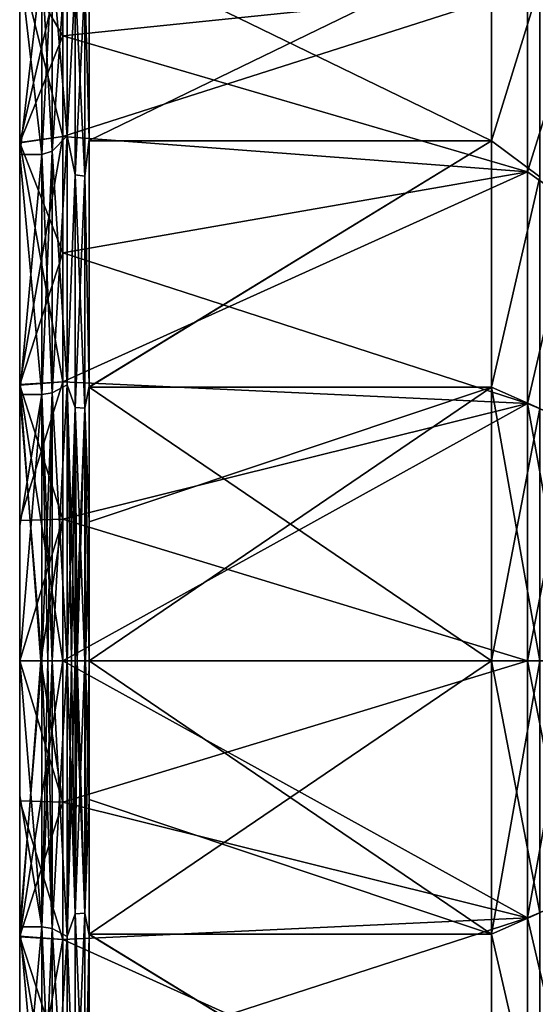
# Model space of a CAD drawing. Extents: x -65 to 0, y -51 to 51.
# Tile 7 of 16: x -65 to -43, y -15 to 27. Entities that reach past the tile are written whole.
import ezdxf

# ---------------------------------------------------------------- set-up
doc = ezdxf.new("R2010")
doc.units = 0
doc.header["$LTSCALE"] = 65.185185
for name, color, linetype in [('10', 7, 'CONTINUOUS'), ('11', 7, 'CONTINUOUS'), ('12', 7, 'CONTINUOUS'), ('13', 7, 'CONTINUOUS'), ('14', 7, 'CONTINUOUS'), ('15', 7, 'CONTINUOUS'), ('16', 7, 'CONTINUOUS'), ('17', 7, 'CONTINUOUS'), ('18', 7, 'CONTINUOUS'), ('19', 7, 'CONTINUOUS'), ('194', 7, 'CONTINUOUS'), ('20', 7, 'CONTINUOUS'), ('21', 7, 'CONTINUOUS'), ('22', 7, 'CONTINUOUS'), ('23', 7, 'CONTINUOUS'), ('24', 7, 'CONTINUOUS'), ('25', 7, 'CONTINUOUS'), ('26', 7, 'CONTINUOUS'), ('8', 7, 'CONTINUOUS'), ('9', 7, 'CONTINUOUS')]:
    doc.layers.add(name, color=color, linetype=linetype)

msp = doc.modelspace()

# ---------------------------------------------------------------- linework, layer by layer
at = {"layer": '10', "linetype": 'CONTINUOUS'}
for points in [[(-45.004, 0, -37.5), (-45.004, -11.588, -35.665), (-62.059, 0, -37.5), (-45.004, 0, -37.5)], [(-45.004, -11.588, 35.665), (-45.004, 0, 37.5), (-62.059, -11.593, 35.663), (-45.004, -11.588, 35.665)], [(-62.059, -11.593, 35.663), (-45.004, 0, 37.5), (-62.059, 0, 37.5), (-62.059, -11.593, 35.663)], [(-62.059, 0, -37.5), (-45.004, -11.588, -35.665), (-62.059, -5.883, -37.036), (-62.059, 0, -37.5)], [(-62.059, -5.883, -37.036), (-45.004, -11.588, -35.665), (-62.059, -11.612, -35.657), (-62.059, -5.883, -37.036)], [(-45.004, -11.588, -35.665), (-45.004, -22.042, -30.338), (-62.059, -11.612, -35.657), (-45.004, -11.588, -35.665)], [(-45.004, -22.042, 30.338), (-45.004, -11.588, 35.665), (-62.059, -11.593, 35.663), (-45.004, -22.042, 30.338)], [(-62.059, -22.042, 30.338), (-45.004, -22.042, 30.338), (-62.059, -11.593, 35.663), (-62.059, -22.042, 30.338)], [(-62.059, -11.612, -35.657), (-45.004, -22.042, -30.338), (-62.059, -22.054, -30.329), (-62.059, -11.612, -35.657)]]:
    msp.add_3dface(points, dxfattribs=at)
at = {"layer": '11', "linetype": 'CONTINUOUS'}
for points in [[(-62.059, 22.054, 30.329), (-45.004, 30.338, 22.042), (-62.059, 30.345, 22.032), (-62.059, 22.054, 30.329)], [(-45.004, 22.042, 30.338), (-45.004, 30.338, 22.042), (-62.059, 22.054, 30.329), (-45.004, 22.042, 30.338)], [(-45.004, 30.338, -22.042), (-45.004, 22.042, -30.338), (-62.059, 30.336, -22.045), (-45.004, 30.338, -22.042)], [(-62.059, 30.336, -22.045), (-45.004, 22.042, -30.338), (-62.059, 22.042, -30.338), (-62.059, 30.336, -22.045)], [(-62.059, 11.612, 35.657), (-45.004, 22.042, 30.338), (-62.059, 22.054, 30.329), (-62.059, 11.612, 35.657)], [(-45.004, 11.588, 35.665), (-45.004, 22.042, 30.338), (-62.059, 11.612, 35.657), (-45.004, 11.588, 35.665)], [(-45.004, 22.042, -30.338), (-45.004, 11.588, -35.665), (-62.059, 11.593, -35.663), (-45.004, 22.042, -30.338)], [(-62.059, 22.042, -30.338), (-45.004, 22.042, -30.338), (-62.059, 11.593, -35.663), (-62.059, 22.042, -30.338)], [(-62.059, 5.883, 37.036), (-45.004, 11.588, 35.665), (-62.059, 11.612, 35.657), (-62.059, 5.883, 37.036)], [(-45.004, 11.588, -35.665), (-45.004, 0, -37.5), (-62.059, 11.593, -35.663), (-45.004, 11.588, -35.665)], [(-45.004, 0, -37.5), (-62.059, 0, -37.5), (-62.059, 11.593, -35.663), (-45.004, 0, -37.5)], [(-45.004, 0, 37.5), (-45.004, 11.588, 35.665), (-62.059, 0, 37.5), (-45.004, 0, 37.5)], [(-62.059, 0, 37.5), (-45.004, 11.588, 35.665), (-62.059, 5.883, 37.036), (-62.059, 0, 37.5)]]:
    msp.add_3dface(points, dxfattribs=at)
at = {"layer": '12', "linetype": 'CONTINUOUS'}
for points in [[(-62.059, 30.336, -22.045), (-62.059, 22.042, -30.338), (-62.059, 30.43, -22.086), (-62.059, 30.336, -22.045)], [(-62.059, 30.43, -22.086), (-62.059, 22.042, -30.338), (-62.059, 22.113, -30.41), (-62.059, 30.43, -22.086)], [(-62.059, 22.054, 30.329), (-62.059, 30.345, 22.032), (-62.059, 30.421, 22.098), (-62.059, 22.054, 30.329)], [(-62.059, 22.101, 30.419), (-62.059, 22.054, 30.329), (-62.059, 30.421, 22.098), (-62.059, 22.101, 30.419)], [(-62.059, 22.042, -30.338), (-62.059, 11.593, -35.663), (-62.059, 22.113, -30.41), (-62.059, 22.042, -30.338)], [(-62.059, 22.113, -30.41), (-62.059, 11.593, -35.663), (-62.059, 11.639, -35.753), (-62.059, 22.113, -30.41)], [(-62.059, 11.612, 35.657), (-62.059, 22.054, 30.329), (-62.059, 22.101, 30.419), (-62.059, 11.612, 35.657)], [(-62.059, 11.62, 35.759), (-62.059, 11.612, 35.657), (-62.059, 22.101, 30.419), (-62.059, 11.62, 35.759)], [(-62.059, 11.593, -35.663), (-62.059, 0, -37.5), (-62.059, 11.639, -35.753), (-62.059, 11.593, -35.663)], [(-62.059, 11.639, -35.753), (-62.059, 0, -37.5), (-62.059, 5.896, -37.135), (-62.059, 11.639, -35.753)], [(-62.059, 5.883, 37.036), (-62.059, 11.612, 35.657), (-62.059, 11.62, 35.759), (-62.059, 5.883, 37.036)], [(-62.059, 5.879, 37.137), (-62.059, 5.883, 37.036), (-62.059, 11.62, 35.759), (-62.059, 5.879, 37.137)], [(-62.059, 5.896, -37.135), (-62.059, 0, -37.5), (-62.059, 0, -37.6), (-62.059, 5.896, -37.135)], [(-62.059, 0, 37.5), (-62.059, 5.883, 37.036), (-62.059, 5.879, 37.137), (-62.059, 0, 37.5)], [(-62.059, 0, 37.6), (-62.059, 0, 37.5), (-62.059, 5.879, 37.137), (-62.059, 0, 37.6)], [(-62.059, 0, -37.5), (-62.059, -5.883, -37.036), (-62.059, -5.879, -37.137), (-62.059, 0, -37.5)], [(-62.059, 0, -37.6), (-62.059, 0, -37.5), (-62.059, -5.879, -37.137), (-62.059, 0, -37.6)], [(-62.059, -11.593, 35.663), (-62.059, 0, 37.5), (-62.059, -11.639, 35.753), (-62.059, -11.593, 35.663)], [(-62.059, 0, 37.5), (-62.059, 0, 37.6), (-62.059, -5.896, 37.135), (-62.059, 0, 37.5)], [(-62.059, -11.639, 35.753), (-62.059, 0, 37.5), (-62.059, -5.896, 37.135), (-62.059, -11.639, 35.753)], [(-62.059, -5.879, -37.137), (-62.059, -5.883, -37.036), (-62.059, -11.62, -35.759), (-62.059, -5.879, -37.137)], [(-62.059, -5.883, -37.036), (-62.059, -11.612, -35.657), (-62.059, -11.62, -35.759), (-62.059, -5.883, -37.036)], [(-62.059, -22.042, 30.338), (-62.059, -11.593, 35.663), (-62.059, -22.113, 30.41), (-62.059, -22.042, 30.338)], [(-62.059, -22.113, 30.41), (-62.059, -11.593, 35.663), (-62.059, -11.639, 35.753), (-62.059, -22.113, 30.41)], [(-62.059, -11.612, -35.657), (-62.059, -22.054, -30.329), (-62.059, -22.101, -30.419), (-62.059, -11.612, -35.657)], [(-62.059, -11.62, -35.759), (-62.059, -11.612, -35.657), (-62.059, -22.101, -30.419), (-62.059, -11.62, -35.759)]]:
    msp.add_3dface(points, dxfattribs=at)
at = {"layer": '13', "linetype": 'CONTINUOUS'}
for points in [[(-62.992, 22.248, 30.621), (-62.646, 28.788, 24.945), (-62.992, 30.621, 22.248), (-62.992, 22.248, 30.621)], [(-62.992, 30.621, -22.248), (-62.646, 28.788, -24.945), (-62.992, 22.248, -30.621), (-62.992, 30.621, -22.248)], [(-62.059, 30.43, -22.086), (-62.059, 22.113, -30.41), (-62.238, 28.706, -24.874), (-62.059, 30.43, -22.086)], [(-62.059, 22.101, 30.419), (-62.059, 30.421, 22.098), (-62.238, 28.706, 24.874), (-62.059, 22.101, 30.419)], [(-62.646, 20.594, 32.045), (-62.646, 28.788, 24.945), (-62.992, 22.248, 30.621), (-62.646, 20.594, 32.045)], [(-62.646, 28.788, -24.945), (-62.646, 20.594, -32.045), (-62.992, 22.248, -30.621), (-62.646, 28.788, -24.945)], [(-62.646, 20.594, 32.045), (-62.238, 28.706, 24.874), (-62.646, 28.788, 24.945), (-62.646, 20.594, 32.045)], [(-62.238, 28.706, -24.874), (-62.238, 20.535, -31.953), (-62.646, 28.788, -24.945), (-62.238, 28.706, -24.874)], [(-62.646, 28.788, -24.945), (-62.238, 20.535, -31.953), (-62.646, 20.594, -32.045), (-62.646, 28.788, -24.945)], [(-62.238, 20.535, 31.953), (-62.238, 28.706, 24.874), (-62.646, 20.594, 32.045), (-62.238, 20.535, 31.953)], [(-62.238, 20.535, 31.953), (-62.059, 22.101, 30.419), (-62.238, 28.706, 24.874), (-62.238, 20.535, 31.953)], [(-62.238, 28.706, -24.874), (-62.059, 22.113, -30.41), (-62.238, 20.535, -31.953), (-62.238, 28.706, -24.874)], [(-62.992, 11.696, 35.997), (-62.646, 20.594, 32.045), (-62.992, 22.248, 30.621), (-62.992, 11.696, 35.997)], [(-62.992, 22.248, -30.621), (-62.646, 20.594, -32.045), (-62.992, 11.696, -35.997), (-62.992, 22.248, -30.621)], [(-62.059, 22.113, -30.41), (-62.059, 11.639, -35.753), (-62.238, 20.535, -31.953), (-62.059, 22.113, -30.41)], [(-62.059, 11.62, 35.759), (-62.059, 22.101, 30.419), (-62.238, 20.535, 31.953), (-62.059, 11.62, 35.759)], [(-62.646, 10.732, 36.549), (-62.646, 20.594, 32.045), (-62.992, 11.696, 35.997), (-62.646, 10.732, 36.549)], [(-62.646, 20.594, -32.045), (-62.646, 10.732, -36.549), (-62.992, 11.696, -35.997), (-62.646, 20.594, -32.045)], [(-62.646, 10.732, 36.549), (-62.238, 20.535, 31.953), (-62.646, 20.594, 32.045), (-62.646, 10.732, 36.549)], [(-62.238, 20.535, -31.953), (-62.238, 10.701, -36.444), (-62.646, 20.594, -32.045), (-62.238, 20.535, -31.953)], [(-62.646, 20.594, -32.045), (-62.238, 10.701, -36.444), (-62.646, 10.732, -36.549), (-62.646, 20.594, -32.045)], [(-62.238, 10.701, 36.444), (-62.238, 20.535, 31.953), (-62.646, 10.732, 36.549), (-62.238, 10.701, 36.444)], [(-62.238, 10.701, 36.444), (-62.059, 11.62, 35.759), (-62.238, 20.535, 31.953), (-62.238, 10.701, 36.444)], [(-62.238, 20.535, -31.953), (-62.059, 11.639, -35.753), (-62.238, 10.701, -36.444), (-62.238, 20.535, -31.953)], [(-62.992, 0, 37.85), (-62.646, 10.732, 36.549), (-62.992, 11.696, 35.997), (-62.992, 0, 37.85)], [(-62.646, 10.732, -36.549), (-62.646, 0, -38.092), (-62.992, 11.696, -35.997), (-62.646, 10.732, -36.549)], [(-62.992, 11.696, -35.997), (-62.646, 0, -38.092), (-62.809, 0, -38.033), (-62.992, 11.696, -35.997)], [(-62.992, 0, -37.85), (-62.992, 11.696, -35.997), (-62.809, 0, -38.033), (-62.992, 0, -37.85)], [(-62.059, 11.639, -35.753), (-62.059, 5.896, -37.135), (-62.238, 10.701, -36.444), (-62.059, 11.639, -35.753)], [(-62.059, 5.879, 37.137), (-62.059, 11.62, 35.759), (-62.238, 10.701, 36.444), (-62.059, 5.879, 37.137)], [(-62.809, 0, 38.033), (-62.646, 10.732, 36.549), (-62.992, 0, 37.85), (-62.809, 0, 38.033)], [(-62.646, 0, 38.092), (-62.646, 10.732, 36.549), (-62.809, 0, 38.033), (-62.646, 0, 38.092)], [(-62.646, 0, 38.092), (-62.238, 10.701, 36.444), (-62.646, 10.732, 36.549), (-62.646, 0, 38.092)], [(-62.238, 10.701, -36.444), (-62.238, 0, -37.983), (-62.646, 10.732, -36.549), (-62.238, 10.701, -36.444)], [(-62.646, 10.732, -36.549), (-62.238, 0, -37.983), (-62.559, 0, -38.1), (-62.646, 10.732, -36.549)], [(-62.646, 0, -38.092), (-62.646, 10.732, -36.549), (-62.559, 0, -38.1), (-62.646, 0, -38.092)], [(-62.559, 0, 38.1), (-62.238, 10.701, 36.444), (-62.646, 0, 38.092), (-62.559, 0, 38.1)], [(-62.238, 0, 37.983), (-62.238, 10.701, 36.444), (-62.559, 0, 38.1), (-62.238, 0, 37.983)], [(-62.238, 0, 37.983), (-62.059, 5.879, 37.137), (-62.238, 10.701, 36.444), (-62.238, 0, 37.983)], [(-62.059, 5.896, -37.135), (-62.059, 0, -37.6), (-62.238, 10.701, -36.444), (-62.059, 5.896, -37.135)], [(-62.238, 10.701, -36.444), (-62.059, 0, -37.6), (-62.206, 0, -37.954), (-62.238, 10.701, -36.444)], [(-62.238, 0, -37.983), (-62.238, 10.701, -36.444), (-62.206, 0, -37.954), (-62.238, 0, -37.983)], [(-62.206, 0, 37.954), (-62.059, 5.879, 37.137), (-62.238, 0, 37.983), (-62.206, 0, 37.954)], [(-62.059, 0, 37.6), (-62.059, 5.879, 37.137), (-62.206, 0, 37.954), (-62.059, 0, 37.6)]]:
    msp.add_3dface(points, dxfattribs=at)
at = {"layer": '14', "linetype": 'CONTINUOUS'}
for points in [[(-62.646, 0, 38.092), (-62.809, 0, 38.033), (-62.992, -11.696, 35.997), (-62.646, 0, 38.092)], [(-62.646, -10.732, 36.549), (-62.646, 0, 38.092), (-62.992, -11.696, 35.997), (-62.646, -10.732, 36.549)], [(-62.809, 0, 38.033), (-62.992, 0, 37.85), (-62.992, -11.696, 35.997), (-62.809, 0, 38.033)], [(-62.992, 0, -37.85), (-62.809, 0, -38.033), (-62.646, -10.732, -36.549), (-62.992, 0, -37.85)], [(-62.992, 0, -37.85), (-62.646, -10.732, -36.549), (-62.992, -11.696, -35.997), (-62.992, 0, -37.85)], [(-62.809, 0, -38.033), (-62.646, 0, -38.092), (-62.646, -10.732, -36.549), (-62.809, 0, -38.033)], [(-62.238, 0, 37.983), (-62.559, 0, 38.1), (-62.646, -10.732, 36.549), (-62.238, 0, 37.983)], [(-62.238, 0, 37.983), (-62.646, -10.732, 36.549), (-62.238, -10.701, 36.444), (-62.238, 0, 37.983)], [(-62.559, 0, 38.1), (-62.646, 0, 38.092), (-62.646, -10.732, 36.549), (-62.559, 0, 38.1)], [(-62.646, 0, -38.092), (-62.559, 0, -38.1), (-62.238, -10.701, -36.444), (-62.646, 0, -38.092)], [(-62.646, -10.732, -36.549), (-62.646, 0, -38.092), (-62.238, -10.701, -36.444), (-62.646, -10.732, -36.549)], [(-62.559, 0, -38.1), (-62.238, 0, -37.983), (-62.238, -10.701, -36.444), (-62.559, 0, -38.1)], [(-62.059, -5.896, 37.135), (-62.059, 0, 37.6), (-62.238, -10.701, 36.444), (-62.059, -5.896, 37.135)], [(-62.059, 0, 37.6), (-62.206, 0, 37.954), (-62.238, -10.701, 36.444), (-62.059, 0, 37.6)], [(-62.059, -5.879, -37.137), (-62.238, 0, -37.983), (-62.206, 0, -37.954), (-62.059, -5.879, -37.137)], [(-62.238, 0, -37.983), (-62.059, -5.879, -37.137), (-62.238, -10.701, -36.444), (-62.238, 0, -37.983)], [(-62.206, 0, 37.954), (-62.238, 0, 37.983), (-62.238, -10.701, 36.444), (-62.206, 0, 37.954)], [(-62.059, 0, -37.6), (-62.059, -5.879, -37.137), (-62.206, 0, -37.954), (-62.059, 0, -37.6)], [(-62.059, -5.879, -37.137), (-62.059, -11.62, -35.759), (-62.238, -10.701, -36.444), (-62.059, -5.879, -37.137)], [(-62.059, -11.639, 35.753), (-62.059, -5.896, 37.135), (-62.238, -10.701, 36.444), (-62.059, -11.639, 35.753)], [(-62.646, -10.732, -36.549), (-62.646, -20.594, -32.045), (-62.992, -11.696, -35.997), (-62.646, -10.732, -36.549)], [(-62.646, -20.594, 32.045), (-62.646, -10.732, 36.549), (-62.992, -11.696, 35.997), (-62.646, -20.594, 32.045)], [(-62.238, -20.535, -31.953), (-62.646, -10.732, -36.549), (-62.238, -10.701, -36.444), (-62.238, -20.535, -31.953)], [(-62.646, -10.732, 36.549), (-62.646, -20.594, 32.045), (-62.238, -10.701, 36.444), (-62.646, -10.732, 36.549)], [(-62.238, -10.701, 36.444), (-62.646, -20.594, 32.045), (-62.238, -20.535, 31.953), (-62.238, -10.701, 36.444)], [(-62.646, -20.594, -32.045), (-62.646, -10.732, -36.549), (-62.238, -20.535, -31.953), (-62.646, -20.594, -32.045)], [(-62.059, -11.62, -35.759), (-62.238, -20.535, -31.953), (-62.238, -10.701, -36.444), (-62.059, -11.62, -35.759)], [(-62.059, -11.639, 35.753), (-62.238, -10.701, 36.444), (-62.238, -20.535, 31.953), (-62.059, -11.639, 35.753)], [(-62.059, -11.62, -35.759), (-62.059, -22.101, -30.419), (-62.238, -20.535, -31.953), (-62.059, -11.62, -35.759)], [(-62.059, -22.113, 30.41), (-62.059, -11.639, 35.753), (-62.238, -20.535, 31.953), (-62.059, -22.113, 30.41)], [(-62.992, -11.696, -35.997), (-62.646, -20.594, -32.045), (-62.992, -22.248, -30.621), (-62.992, -11.696, -35.997)], [(-62.992, -22.248, 30.621), (-62.646, -20.594, 32.045), (-62.992, -11.696, 35.997), (-62.992, -22.248, 30.621)]]:
    msp.add_3dface(points, dxfattribs=at)
at = {"layer": '15', "linetype": 'CONTINUOUS'}
for points in [[(-62.992, -11.696, 35.997), (-62.992, 0, 37.85), (-63.627, -11.356, 34.951), (-62.992, -11.696, 35.997)], [(-62.992, 0, 37.85), (-63.627, 0, 36.75), (-63.627, -11.356, 34.951), (-62.992, 0, 37.85)], [(-62.992, 0, -37.85), (-62.992, -11.696, -35.997), (-63.627, 0, -36.75), (-62.992, 0, -37.85)], [(-63.627, 0, -36.75), (-62.992, -11.696, -35.997), (-63.627, -11.356, -34.951), (-63.627, 0, -36.75)], [(-62.992, -11.696, -35.997), (-62.992, -22.248, -30.621), (-63.627, -11.356, -34.951), (-62.992, -11.696, -35.997)], [(-63.627, -11.356, -34.951), (-62.992, -22.248, -30.621), (-63.627, -21.601, -29.731), (-63.627, -11.356, -34.951)], [(-63.627, -21.601, 29.731), (-62.992, -11.696, 35.997), (-63.627, -11.356, 34.951), (-63.627, -21.601, 29.731)], [(-62.992, -22.248, 30.621), (-62.992, -11.696, 35.997), (-63.627, -21.601, 29.731), (-62.992, -22.248, 30.621)]]:
    msp.add_3dface(points, dxfattribs=at)
at = {"layer": '16', "linetype": 'CONTINUOUS'}
for points in [[(-62.992, 22.248, 30.621), (-62.992, 30.621, 22.248), (-63.627, 21.601, 29.731), (-62.992, 22.248, 30.621)], [(-63.627, 21.601, 29.731), (-62.992, 30.621, 22.248), (-63.627, 29.731, 21.601), (-63.627, 21.601, 29.731)], [(-62.992, 30.621, -22.248), (-62.992, 22.248, -30.621), (-63.627, 29.731, -21.601), (-62.992, 30.621, -22.248)], [(-63.627, 29.731, -21.601), (-62.992, 22.248, -30.621), (-63.627, 21.601, -29.731), (-63.627, 29.731, -21.601)], [(-62.992, 11.696, 35.997), (-62.992, 22.248, 30.621), (-63.627, 11.356, 34.951), (-62.992, 11.696, 35.997)], [(-63.627, 11.356, 34.951), (-62.992, 22.248, 30.621), (-63.627, 21.601, 29.731), (-63.627, 11.356, 34.951)], [(-62.992, 22.248, -30.621), (-62.992, 11.696, -35.997), (-63.627, 21.601, -29.731), (-62.992, 22.248, -30.621)], [(-63.627, 21.601, -29.731), (-62.992, 11.696, -35.997), (-63.627, 11.356, -34.951), (-63.627, 21.601, -29.731)], [(-62.992, 0, 37.85), (-62.992, 11.696, 35.997), (-63.627, 0, 36.75), (-62.992, 0, 37.85)], [(-63.627, 0, 36.75), (-62.992, 11.696, 35.997), (-63.627, 11.356, 34.951), (-63.627, 0, 36.75)], [(-62.992, 11.696, -35.997), (-62.992, 0, -37.85), (-63.627, 11.356, -34.951), (-62.992, 11.696, -35.997)], [(-62.992, 0, -37.85), (-63.627, 0, -36.75), (-63.627, 11.356, -34.951), (-62.992, 0, -37.85)]]:
    msp.add_3dface(points, dxfattribs=at)
at = {"layer": '17', "linetype": 'CONTINUOUS'}
for points in [[(-63.627, 21.601, 29.731), (-63.627, 29.731, 21.601), (-64.06, 21.454, 29.529), (-63.627, 21.601, 29.731)], [(-64.06, 21.454, 29.529), (-63.627, 29.731, 21.601), (-64.06, 29.529, 21.454), (-64.06, 21.454, 29.529)], [(-63.627, 29.731, -21.601), (-63.627, 21.601, -29.731), (-64.06, 29.529, -21.454), (-63.627, 29.731, -21.601)], [(-64.06, 29.529, -21.454), (-63.627, 21.601, -29.731), (-64.06, 21.454, -29.529), (-64.06, 29.529, -21.454)], [(-63.627, 11.356, 34.951), (-63.627, 21.601, 29.731), (-64.06, 11.279, 34.714), (-63.627, 11.356, 34.951)], [(-64.06, 11.279, 34.714), (-63.627, 21.601, 29.731), (-64.06, 21.454, 29.529), (-64.06, 11.279, 34.714)], [(-63.627, 21.601, -29.731), (-63.627, 11.356, -34.951), (-64.06, 21.454, -29.529), (-63.627, 21.601, -29.731)], [(-64.06, 21.454, -29.529), (-63.627, 11.356, -34.951), (-64.06, 11.279, -34.714), (-64.06, 21.454, -29.529)], [(-63.627, 11.356, -34.951), (-63.627, 0, -36.75), (-64.06, 11.279, -34.714), (-63.627, 11.356, -34.951)], [(-63.81, 0, 36.567), (-63.627, 11.356, 34.951), (-64.06, 0, 36.5), (-63.81, 0, 36.567)], [(-64.06, 0, 36.5), (-63.627, 11.356, 34.951), (-64.06, 11.279, 34.714), (-64.06, 0, 36.5)], [(-63.627, 0, -36.75), (-63.81, 0, -36.567), (-64.06, 11.279, -34.714), (-63.627, 0, -36.75)], [(-63.81, 0, -36.567), (-64.06, 0, -36.5), (-64.06, 11.279, -34.714), (-63.81, 0, -36.567)], [(-63.627, 0, 36.75), (-63.627, 11.356, 34.951), (-63.81, 0, 36.567), (-63.627, 0, 36.75)]]:
    msp.add_3dface(points, dxfattribs=at)
at = {"layer": '18', "linetype": 'CONTINUOUS'}
for points in [[(-63.627, -11.356, 34.951), (-63.627, 0, 36.75), (-64.06, -11.279, 34.714), (-63.627, -11.356, 34.951)], [(-63.627, 0, 36.75), (-63.81, 0, 36.567), (-64.06, -11.279, 34.714), (-63.627, 0, 36.75)], [(-63.627, -11.356, -34.951), (-64.06, 0, -36.5), (-63.81, 0, -36.567), (-63.627, -11.356, -34.951)], [(-64.06, 0, -36.5), (-63.627, -11.356, -34.951), (-64.06, -11.279, -34.714), (-64.06, 0, -36.5)], [(-63.81, 0, 36.567), (-64.06, 0, 36.5), (-64.06, -11.279, 34.714), (-63.81, 0, 36.567)], [(-63.627, 0, -36.75), (-63.627, -11.356, -34.951), (-63.81, 0, -36.567), (-63.627, 0, -36.75)], [(-63.627, -11.356, -34.951), (-63.627, -21.601, -29.731), (-64.06, -11.279, -34.714), (-63.627, -11.356, -34.951)], [(-64.06, -11.279, -34.714), (-63.627, -21.601, -29.731), (-64.06, -21.454, -29.529), (-64.06, -11.279, -34.714)], [(-64.06, -21.454, 29.529), (-63.627, -11.356, 34.951), (-64.06, -11.279, 34.714), (-64.06, -21.454, 29.529)], [(-63.627, -21.601, 29.731), (-63.627, -11.356, 34.951), (-64.06, -21.454, 29.529), (-63.627, -21.601, 29.731)]]:
    msp.add_3dface(points, dxfattribs=at)
at = {"layer": '19', "linetype": 'CONTINUOUS'}
for points in [[(-64.06, 0, -36.5), (-64.06, -11.279, -34.714), (-65, 0, -36.5), (-64.06, 0, -36.5)], [(-64.06, -11.279, 34.714), (-64.06, 0, 36.5), (-65, -11.282, 34.712), (-64.06, -11.279, 34.714)], [(-64.06, 0, 36.5), (-65, 0, 36.5), (-65, -11.282, 34.712), (-64.06, 0, 36.5)], [(-65, 0, -36.5), (-64.06, -11.279, -34.714), (-65, -5.724, -36.048), (-65, 0, -36.5)], [(-65, -5.724, -36.048), (-64.06, -11.279, -34.714), (-65, -11.3, -34.706), (-65, -5.724, -36.048)], [(-64.06, -11.279, -34.714), (-64.06, -21.454, -29.529), (-65, -11.3, -34.706), (-64.06, -11.279, -34.714)], [(-64.06, -21.454, 29.529), (-64.06, -11.279, 34.714), (-65, -21.452, 29.531), (-64.06, -21.454, 29.529)], [(-65, -21.452, 29.531), (-64.06, -11.279, 34.714), (-65, -11.282, 34.712), (-65, -21.452, 29.531)], [(-65, -11.3, -34.706), (-64.06, -21.454, -29.529), (-65, -21.464, -29.522), (-65, -11.3, -34.706)]]:
    msp.add_3dface(points, dxfattribs=at)
at = {"layer": '194', "linetype": 'CONTINUOUS'}
for points in [[(-64.06, 29.529, 21.454), (-65, 29.537, 21.443), (-65, 21.464, 29.522), (-64.06, 29.529, 21.454)], [(-64.06, 21.454, 29.529), (-64.06, 29.529, 21.454), (-65, 21.464, 29.522), (-64.06, 21.454, 29.529)], [(-64.06, 29.529, -21.454), (-64.06, 21.454, -29.529), (-65, 29.528, -21.456), (-64.06, 29.529, -21.454)], [(-64.06, 21.454, -29.529), (-65, 21.452, -29.531), (-65, 29.528, -21.456), (-64.06, 21.454, -29.529)], [(-64.06, 21.454, 29.529), (-65, 21.464, 29.522), (-65, 11.3, 34.706), (-64.06, 21.454, 29.529)], [(-64.06, 11.279, 34.714), (-64.06, 21.454, 29.529), (-65, 11.3, 34.706), (-64.06, 11.279, 34.714)], [(-64.06, 21.454, -29.529), (-64.06, 11.279, -34.714), (-65, 21.452, -29.531), (-64.06, 21.454, -29.529)], [(-64.06, 11.279, -34.714), (-65, 11.282, -34.712), (-65, 21.452, -29.531), (-64.06, 11.279, -34.714)], [(-64.06, 11.279, 34.714), (-65, 11.3, 34.706), (-65, 5.724, 36.048), (-64.06, 11.279, 34.714)], [(-64.06, 11.279, -34.714), (-64.06, 0, -36.5), (-65, 11.282, -34.712), (-64.06, 11.279, -34.714)], [(-64.06, 0, -36.5), (-65, 0, -36.5), (-65, 11.282, -34.712), (-64.06, 0, -36.5)], [(-64.06, 0, 36.5), (-64.06, 11.279, 34.714), (-65, 0, 36.5), (-64.06, 0, 36.5)], [(-65, 0, 36.5), (-64.06, 11.279, 34.714), (-65, 5.724, 36.048), (-65, 0, 36.5)]]:
    msp.add_3dface(points, dxfattribs=at)
at = {"layer": '20', "linetype": 'CONTINUOUS'}
for points in [[(-65, 29.588, -17.071), (-65, 29.528, -21.456), (-65, 21.968, -26.158), (-65, 29.588, -17.071)], [(-65, 21.957, 26.167), (-65, 29.537, 21.443), (-65, 29.58, 17.085), (-65, 21.957, 26.167)], [(-65, 21.464, 29.522), (-65, 29.537, 21.443), (-65, 21.957, 26.167), (-65, 21.464, 29.522)], [(-65, 29.528, -21.456), (-65, 21.452, -29.531), (-65, 21.968, -26.158), (-65, 29.528, -21.456)], [(-65, 21.968, -26.158), (-65, 21.452, -29.531), (-65, 11.701, -32.093), (-65, 21.968, -26.158)], [(-65, 11.683, 32.099), (-65, 21.464, 29.522), (-65, 21.957, 26.167), (-65, 11.683, 32.099)], [(-65, 11.3, 34.706), (-65, 21.464, 29.522), (-65, 11.683, 32.099), (-65, 11.3, 34.706)], [(-65, 21.452, -29.531), (-65, 11.282, -34.712), (-65, 11.701, -32.093), (-65, 21.452, -29.531)], [(-65, 11.701, -32.093), (-65, 11.282, -34.712), (-65, 5.946, -33.638), (-65, 11.701, -32.093)], [(-65, 0, 34.159), (-65, 11.3, 34.706), (-65, 11.683, 32.099), (-65, 0, 34.159)], [(-65, 11.3, 34.706), (-65, -11.282, 34.712), (-65, 5.724, 36.048), (-65, 11.3, 34.706)], [(-65, -11.282, 34.712), (-65, 11.3, 34.706), (-65, 0, 34.159), (-65, -11.282, 34.712)], [(-65, 0, -36.5), (-65, -5.724, -36.048), (-65, 11.282, -34.712), (-65, 0, -36.5)], [(-65, -5.724, -36.048), (-65, -11.3, -34.706), (-65, 11.282, -34.712), (-65, -5.724, -36.048)], [(-65, 11.282, -34.712), (-65, -11.3, -34.706), (-65, 0, -34.159), (-65, 11.282, -34.712)], [(-65, 11.282, -34.712), (-65, 0, -34.159), (-65, 5.946, -33.638), (-65, 11.282, -34.712)], [(-65, -11.282, 34.712), (-65, 0, 36.5), (-65, 5.724, 36.048), (-65, -11.282, 34.712)], [(-65, 0, -34.159), (-65, -11.3, -34.706), (-65, -11.683, -32.099), (-65, 0, -34.159)], [(-65, -5.946, 33.638), (-65, -11.282, 34.712), (-65, 0, 34.159), (-65, -5.946, 33.638)], [(-65, -11.701, 32.093), (-65, -11.282, 34.712), (-65, -5.946, 33.638), (-65, -11.701, 32.093)], [(-65, -21.452, 29.531), (-65, -11.282, 34.712), (-65, -11.701, 32.093), (-65, -21.452, 29.531)], [(-65, -11.3, -34.706), (-65, -21.464, -29.522), (-65, -11.683, -32.099), (-65, -11.3, -34.706)], [(-65, -11.683, -32.099), (-65, -21.464, -29.522), (-65, -21.957, -26.167), (-65, -11.683, -32.099)], [(-65, -21.968, 26.158), (-65, -21.452, 29.531), (-65, -11.701, 32.093), (-65, -21.968, 26.158)]]:
    msp.add_3dface(points, dxfattribs=at)
at = {"layer": '21', "linetype": 'CONTINUOUS'}
for points in [[(-65, 0, -34.159), (-65, -11.683, -32.099), (-64.105, 0, -34.454), (-65, 0, -34.159)], [(-64.105, 0, -34.454), (-65, -11.683, -32.099), (-63.172, 0, -34.575), (-64.105, 0, -34.454)], [(-63.172, 0, -34.575), (-65, -11.683, -32.099), (-63.172, -6.004, -34.05), (-63.172, 0, -34.575)], [(-65, -5.946, 33.638), (-65, 0, 34.159), (-63.172, -6.004, 34.05), (-65, -5.946, 33.638)], [(-63.172, -6.004, 34.05), (-65, 0, 34.159), (-64.105, 0, 34.454), (-63.172, -6.004, 34.05)], [(-63.172, 0, 34.575), (-63.172, -6.004, 34.05), (-64.105, 0, 34.454), (-63.172, 0, 34.575)], [(-65, -11.701, 32.093), (-65, -5.946, 33.638), (-63.172, -11.825, 32.49), (-65, -11.701, 32.093)], [(-63.172, -11.825, 32.49), (-65, -5.946, 33.638), (-63.172, -6.004, 34.05), (-63.172, -11.825, 32.49)], [(-63.172, -6.004, -34.05), (-65, -11.683, -32.099), (-63.172, -11.825, -32.49), (-63.172, -6.004, -34.05)], [(-65, -11.683, -32.099), (-65, -21.957, -26.167), (-63.172, -11.825, -32.49), (-65, -11.683, -32.099)], [(-65, -21.968, 26.158), (-65, -11.701, 32.093), (-63.172, -22.224, 26.486), (-65, -21.968, 26.158)], [(-63.172, -22.224, 26.486), (-65, -11.701, 32.093), (-63.172, -17.288, 29.943), (-63.172, -22.224, 26.486)], [(-63.172, -17.288, 29.943), (-65, -11.701, 32.093), (-63.172, -11.825, 32.49), (-63.172, -17.288, 29.943)], [(-63.172, -11.825, -32.49), (-65, -21.957, -26.167), (-63.172, -17.288, -29.943), (-63.172, -11.825, -32.49)]]:
    msp.add_3dface(points, dxfattribs=at)
at = {"layer": '22', "linetype": 'CONTINUOUS'}
for points in [[(-63.172, 26.486, 22.224), (-65, 29.58, 17.085), (-63.172, 29.943, 17.288), (-63.172, 26.486, 22.224)], [(-65, 29.588, -17.071), (-65, 21.968, -26.158), (-63.172, 29.943, -17.288), (-65, 29.588, -17.071)], [(-63.172, 29.943, -17.288), (-65, 21.968, -26.158), (-63.172, 26.486, -22.224), (-63.172, 29.943, -17.288)], [(-65, 21.957, 26.167), (-65, 29.58, 17.085), (-63.172, 22.224, 26.486), (-65, 21.957, 26.167)], [(-63.172, 22.224, 26.486), (-65, 29.58, 17.085), (-63.172, 26.486, 22.224), (-63.172, 22.224, 26.486)], [(-63.172, 26.486, -22.224), (-65, 21.968, -26.158), (-63.172, 22.224, -26.486), (-63.172, 26.486, -22.224)], [(-63.172, 17.288, 29.943), (-65, 21.957, 26.167), (-63.172, 22.224, 26.486), (-63.172, 17.288, 29.943)], [(-65, 21.968, -26.158), (-65, 11.701, -32.093), (-63.172, 22.224, -26.486), (-65, 21.968, -26.158)], [(-63.172, 22.224, -26.486), (-65, 11.701, -32.093), (-63.172, 17.288, -29.943), (-63.172, 22.224, -26.486)], [(-65, 11.683, 32.099), (-65, 21.957, 26.167), (-63.172, 11.825, 32.49), (-65, 11.683, 32.099)], [(-63.172, 11.825, 32.49), (-65, 21.957, 26.167), (-63.172, 17.288, 29.943), (-63.172, 11.825, 32.49)], [(-63.172, 17.288, -29.943), (-65, 11.701, -32.093), (-63.172, 11.825, -32.49), (-63.172, 17.288, -29.943)], [(-63.172, 6.004, 34.05), (-65, 11.683, 32.099), (-63.172, 11.825, 32.49), (-63.172, 6.004, 34.05)], [(-65, 11.701, -32.093), (-65, 5.946, -33.638), (-63.172, 11.825, -32.49), (-65, 11.701, -32.093)], [(-63.172, 11.825, -32.49), (-65, 5.946, -33.638), (-63.172, 6.004, -34.05), (-63.172, 11.825, -32.49)], [(-65, 0, 34.159), (-65, 11.683, 32.099), (-64.105, 0, 34.454), (-65, 0, 34.159)], [(-65, 11.683, 32.099), (-63.172, 0, 34.575), (-64.105, 0, 34.454), (-65, 11.683, 32.099)], [(-63.172, 0, 34.575), (-65, 11.683, 32.099), (-63.172, 6.004, 34.05), (-63.172, 0, 34.575)], [(-65, 5.946, -33.638), (-65, 0, -34.159), (-63.172, 6.004, -34.05), (-65, 5.946, -33.638)], [(-65, 0, -34.159), (-64.105, 0, -34.454), (-63.172, 6.004, -34.05), (-65, 0, -34.159)], [(-64.105, 0, -34.454), (-63.172, 0, -34.575), (-63.172, 6.004, -34.05), (-64.105, 0, -34.454)]]:
    msp.add_3dface(points, dxfattribs=at)
at = {"layer": '23', "linetype": 'CONTINUOUS'}
for points in [[(-63.172, 26.486, 22.224), (-63.172, 29.943, 17.288), (-43.473, 28.528, 20.727), (-63.172, 26.486, 22.224)], [(-63.172, 29.943, -17.288), (-63.172, 26.486, -22.224), (-43.473, 28.528, -20.727), (-63.172, 29.943, -17.288)], [(-43.473, 20.727, 28.528), (-63.172, 26.486, 22.224), (-43.473, 28.528, 20.727), (-43.473, 20.727, 28.528)], [(-63.172, 26.486, -22.224), (-63.172, 22.224, -26.486), (-43.473, 28.528, -20.727), (-63.172, 26.486, -22.224)], [(-43.473, 28.528, -20.727), (-63.172, 22.224, -26.486), (-43.473, 20.727, -28.528), (-43.473, 28.528, -20.727)], [(-63.172, 22.224, 26.486), (-63.172, 26.486, 22.224), (-43.473, 20.727, 28.528), (-63.172, 22.224, 26.486)], [(-63.172, 17.288, 29.943), (-63.172, 22.224, 26.486), (-43.473, 20.727, 28.528), (-63.172, 17.288, 29.943)], [(-63.172, 22.224, -26.486), (-63.172, 17.288, -29.943), (-43.473, 20.727, -28.528), (-63.172, 22.224, -26.486)], [(-43.473, 10.897, 33.537), (-63.172, 17.288, 29.943), (-43.473, 20.727, 28.528), (-43.473, 10.897, 33.537)], [(-63.172, 17.288, -29.943), (-63.172, 11.825, -32.49), (-43.473, 20.727, -28.528), (-63.172, 17.288, -29.943)], [(-43.473, 20.727, -28.528), (-63.172, 11.825, -32.49), (-43.473, 10.897, -33.537), (-43.473, 20.727, -28.528)], [(-63.172, 11.825, 32.49), (-63.172, 17.288, 29.943), (-43.473, 10.897, 33.537), (-63.172, 11.825, 32.49)], [(-63.172, 6.004, 34.05), (-63.172, 11.825, 32.49), (-43.473, 10.897, 33.537), (-63.172, 6.004, 34.05)], [(-63.172, 11.825, -32.49), (-63.172, 6.004, -34.05), (-43.473, 10.897, -33.537), (-63.172, 11.825, -32.49)], [(-63.172, 6.004, -34.05), (-63.172, 0, -34.575), (-43.473, 10.897, -33.537), (-63.172, 6.004, -34.05)], [(-43.473, 10.897, -33.537), (-63.172, 0, -34.575), (-43.473, 0, -35.263), (-43.473, 10.897, -33.537)], [(-43.473, 0, 35.263), (-63.172, 6.004, 34.05), (-43.473, 10.897, 33.537), (-43.473, 0, 35.263)], [(-63.172, 0, 34.575), (-63.172, 6.004, 34.05), (-43.473, 0, 35.263), (-63.172, 0, 34.575)]]:
    msp.add_3dface(points, dxfattribs=at)
at = {"layer": '24', "linetype": 'CONTINUOUS'}
for points in [[(-63.172, 0, -34.575), (-63.172, -6.004, -34.05), (-43.473, 0, -35.263), (-63.172, 0, -34.575)], [(-43.473, 0, -35.263), (-63.172, -6.004, -34.05), (-43.473, -10.897, -33.537), (-43.473, 0, -35.263)], [(-63.172, -6.004, 34.05), (-63.172, 0, 34.575), (-43.473, -10.897, 33.537), (-63.172, -6.004, 34.05)], [(-63.172, 0, 34.575), (-43.473, 0, 35.263), (-43.473, -10.897, 33.537), (-63.172, 0, 34.575)], [(-63.172, -6.004, -34.05), (-63.172, -11.825, -32.49), (-43.473, -10.897, -33.537), (-63.172, -6.004, -34.05)], [(-63.172, -11.825, 32.49), (-63.172, -6.004, 34.05), (-43.473, -10.897, 33.537), (-63.172, -11.825, 32.49)], [(-63.172, -11.825, -32.49), (-63.172, -17.288, -29.943), (-43.473, -10.897, -33.537), (-63.172, -11.825, -32.49)], [(-43.473, -10.897, -33.537), (-63.172, -17.288, -29.943), (-43.473, -20.727, -28.528), (-43.473, -10.897, -33.537)], [(-43.473, -20.727, 28.528), (-63.172, -11.825, 32.49), (-43.473, -10.897, 33.537), (-43.473, -20.727, 28.528)], [(-63.172, -17.288, 29.943), (-63.172, -11.825, 32.49), (-43.473, -20.727, 28.528), (-63.172, -17.288, 29.943)]]:
    msp.add_3dface(points, dxfattribs=at)
at = {"layer": '25', "linetype": 'CONTINUOUS'}
for points in [[(-43.473, -10.897, 33.537), (-43.473, 0, 35.263), (-41.511, -10.069, 34.291), (-43.473, -10.897, 33.537)], [(-41.511, -10.069, 34.291), (-43.473, 0, 35.263), (-41.511, 0, 35.739), (-41.511, -10.069, 34.291)], [(-43.473, 0, -35.263), (-43.473, -10.897, -33.537), (-41.511, 0, -35.739), (-43.473, 0, -35.263)], [(-41.511, 0, -35.739), (-43.473, -10.897, -33.537), (-41.511, -10.069, -34.291), (-41.511, 0, -35.739)], [(-41.511, -10.069, -34.291), (-43.473, -10.897, -33.537), (-41.511, -19.322, -30.066), (-41.511, -10.069, -34.291)], [(-41.511, -19.322, 30.066), (-43.473, -10.897, 33.537), (-41.511, -10.069, 34.291), (-41.511, -19.322, 30.066)], [(-43.473, -10.897, -33.537), (-43.473, -20.727, -28.528), (-41.511, -19.322, -30.066), (-43.473, -10.897, -33.537)], [(-43.473, -20.727, 28.528), (-43.473, -10.897, 33.537), (-41.511, -19.322, 30.066), (-43.473, -20.727, 28.528)]]:
    msp.add_3dface(points, dxfattribs=at)
at = {"layer": '26', "linetype": 'CONTINUOUS'}
for points in [[(-41.511, 27.01, 23.404), (-43.473, 28.528, 20.727), (-41.511, 32.509, 14.847), (-41.511, 27.01, 23.404)], [(-41.511, 32.509, -14.847), (-43.473, 28.528, -20.727), (-41.511, 27.01, -23.404), (-41.511, 32.509, -14.847)], [(-43.473, 20.727, 28.528), (-43.473, 28.528, 20.727), (-41.511, 27.01, 23.404), (-43.473, 20.727, 28.528)], [(-43.473, 28.528, -20.727), (-43.473, 20.727, -28.528), (-41.511, 27.01, -23.404), (-43.473, 28.528, -20.727)], [(-41.511, 19.322, 30.066), (-43.473, 20.727, 28.528), (-41.511, 27.01, 23.404), (-41.511, 19.322, 30.066)], [(-41.511, 27.01, -23.404), (-43.473, 20.727, -28.528), (-41.511, 19.322, -30.066), (-41.511, 27.01, -23.404)], [(-43.473, 10.897, 33.537), (-43.473, 20.727, 28.528), (-41.511, 19.322, 30.066), (-43.473, 10.897, 33.537)], [(-43.473, 20.727, -28.528), (-43.473, 10.897, -33.537), (-41.511, 19.322, -30.066), (-43.473, 20.727, -28.528)], [(-41.511, 10.069, 34.291), (-43.473, 10.897, 33.537), (-41.511, 19.322, 30.066), (-41.511, 10.069, 34.291)], [(-41.511, 19.322, -30.066), (-43.473, 10.897, -33.537), (-41.511, 10.069, -34.291), (-41.511, 19.322, -30.066)], [(-43.473, 0, 35.263), (-43.473, 10.897, 33.537), (-41.511, 0, 35.739), (-43.473, 0, 35.263)], [(-41.511, 0, 35.739), (-43.473, 10.897, 33.537), (-41.511, 10.069, 34.291), (-41.511, 0, 35.739)], [(-43.473, 10.897, -33.537), (-43.473, 0, -35.263), (-41.511, 10.069, -34.291), (-43.473, 10.897, -33.537)], [(-43.473, 0, -35.263), (-41.511, 0, -35.739), (-41.511, 10.069, -34.291), (-43.473, 0, -35.263)]]:
    msp.add_3dface(points, dxfattribs=at)
at = {"layer": '8', "linetype": 'CONTINUOUS'}
for points in [[(-45.004, 30.338, -22.042), (-42.948, 28.675, -24.847), (-45.004, 22.042, -30.338), (-45.004, 30.338, -22.042)], [(-45.004, 22.042, 30.338), (-42.948, 28.675, 24.847), (-45.004, 30.338, 22.042), (-45.004, 22.042, 30.338)], [(-42.948, 28.675, -24.847), (-42.948, 20.513, -31.919), (-45.004, 22.042, -30.338), (-42.948, 28.675, -24.847)], [(-42.948, 20.513, 31.919), (-42.948, 28.675, 24.847), (-45.004, 22.042, 30.338), (-42.948, 20.513, 31.919)], [(-45.004, 22.042, -30.338), (-42.948, 20.513, -31.919), (-45.004, 11.588, -35.665), (-45.004, 22.042, -30.338)], [(-45.004, 11.588, 35.665), (-42.948, 20.513, 31.919), (-45.004, 22.042, 30.338), (-45.004, 11.588, 35.665)], [(-42.948, 20.513, -31.919), (-42.948, 10.69, -36.406), (-45.004, 11.588, -35.665), (-42.948, 20.513, -31.919)], [(-42.948, 10.69, 36.406), (-42.948, 20.513, 31.919), (-45.004, 11.588, 35.665), (-42.948, 10.69, 36.406)], [(-42.948, 0, -37.942), (-45.004, 0, -37.5), (-45.004, 11.588, -35.665), (-42.948, 0, -37.942)], [(-42.948, 10.69, -36.406), (-42.948, 0, -37.942), (-45.004, 11.588, -35.665), (-42.948, 10.69, -36.406)], [(-45.004, 0, 37.5), (-42.948, 10.69, 36.406), (-45.004, 11.588, 35.665), (-45.004, 0, 37.5)], [(-42.948, 0, 37.942), (-42.948, 10.69, 36.406), (-45.004, 0, 37.5), (-42.948, 0, 37.942)]]:
    msp.add_3dface(points, dxfattribs=at)
at = {"layer": '9', "linetype": 'CONTINUOUS'}
for points in [[(-45.004, 0, -37.5), (-42.948, 0, -37.942), (-42.948, -10.69, -36.406), (-45.004, 0, -37.5)], [(-45.004, -11.588, -35.665), (-45.004, 0, -37.5), (-42.948, -10.69, -36.406), (-45.004, -11.588, -35.665)], [(-42.948, 0, 37.942), (-45.004, 0, 37.5), (-45.004, -11.588, 35.665), (-42.948, 0, 37.942)], [(-42.948, 0, 37.942), (-45.004, -11.588, 35.665), (-42.948, -10.69, 36.406), (-42.948, 0, 37.942)], [(-42.948, -20.513, -31.919), (-45.004, -11.588, -35.665), (-42.948, -10.69, -36.406), (-42.948, -20.513, -31.919)], [(-42.948, -10.69, 36.406), (-45.004, -11.588, 35.665), (-42.948, -20.513, 31.919), (-42.948, -10.69, 36.406)], [(-45.004, -22.042, -30.338), (-45.004, -11.588, -35.665), (-42.948, -20.513, -31.919), (-45.004, -22.042, -30.338)], [(-45.004, -11.588, 35.665), (-45.004, -22.042, 30.338), (-42.948, -20.513, 31.919), (-45.004, -11.588, 35.665)]]:
    msp.add_3dface(points, dxfattribs=at)

doc.saveas('drawing.dxf')
